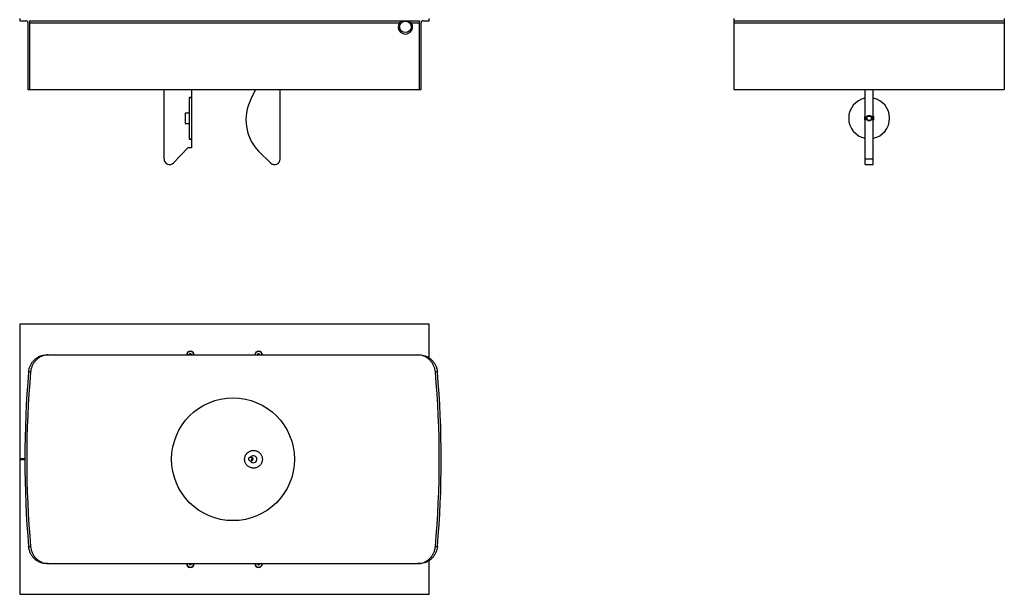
# Model space of a CAD drawing. Header units: millimetres. Extents: x 35 to 179, y 82 to 282.
# Tile 1 of 2: x 35 to 179, y 82 to 166. Entities that reach past the tile are written whole.
import ezdxf

# ---------------------------------------------------------------- set-up
doc = ezdxf.new("R2010")
doc.units = ezdxf.units.MM

msp = doc.modelspace()

# ---------------------------------------------------------------- linework, layer by layer
at = {"color": 7, "linetype": 'Continuous', "lineweight": 25}
for p, q in [((34.8466, 166.1052), (34.8466, 165.8052)), ((94.8466, 165.8052), (94.8466, 166.1052)), ((139.4881, 166.1052), (139.4881, 165.8052)), ((179.0881, 166.1052), (179.0881, 165.8052)), ((34.8466, 165.8052), (35.7466, 165.8052)), ((36.0466, 165.5052), (36.0466, 155.7052)), ((36.2662, 165.8052), (93.427, 165.8052)), ((36.3466, 155.7052), (36.3466, 165.5052)), ((36.3466, 165.5052), (90.4849, 165.5052)), ((90.7302, 165.7552), (91.9631, 165.7552)), ((92.2083, 165.5052), (93.3466, 165.5052)), ((93.3466, 165.5052), (93.3466, 155.7052)), ((93.6466, 155.7052), (93.6466, 165.5052)), ((93.9466, 165.8052), (94.8466, 165.8052)), ((139.4881, 165.8052), (179.0881, 165.8052)), ((139.4881, 165.8052), (139.4881, 165.5052)), ((139.4881, 165.5052), (179.0881, 165.5052)), ((139.4881, 165.5052), (139.4881, 155.7052)), ((179.0881, 165.8052), (179.0881, 165.5052)), ((179.0881, 165.5052), (179.0881, 155.7052)), ((36.0466, 155.7052), (36.3466, 155.7052)), ((36.3466, 155.7052), (93.3466, 155.7052)), ((55.9966, 145.5052), (55.9966, 155.7052)), ((59.9966, 154.5552), (59.6966, 154.5552)), ((59.6966, 154.5552), (59.6966, 154.4446)), ((59.9966, 154.5052), (59.6966, 154.5052)), ((59.6966, 154.4446), (59.6966, 148.5658)), ((59.9966, 155.7052), (59.9966, 154.5552)), ((59.9966, 154.5052), (59.9966, 148.5052)), ((69.3904, 155.7052), (68.7288, 154.2863)), ((72.9966, 145.5052), (72.9966, 155.7052)), ((93.3466, 155.7052), (93.6466, 155.7052)), ((139.4881, 155.7052), (179.0881, 155.7052)), ((158.6881, 145.5052), (158.6881, 155.7052)), ((159.8881, 145.5052), (159.8881, 155.7052)), ((59.6966, 152.2552), (59.0966, 152.2552)), ((59.0966, 152.2552), (59.0966, 150.7552)), ((59.0966, 150.7552), (59.6966, 150.7552)), ((59.4966, 147.1552), (57.3728, 144.9502)), ((59.9966, 147.1552), (59.4966, 147.1552)), ((59.6966, 148.5658), (59.6966, 148.4552)), ((59.6966, 148.5052), (59.9966, 148.5052)), ((59.6966, 148.4552), (59.9966, 148.4552)), ((59.9966, 148.4552), (59.9966, 147.1552)), ((69.8425, 146.6664), (71.6409, 144.9298)), ((159.8881, 145.5052), (158.6881, 145.5052)), ((158.6881, 144.7052), (158.6881, 145.5052)), ((158.6881, 144.7052), (159.8881, 144.7052)), ((159.8881, 144.7052), (159.8881, 145.5052)), ((34.8466, 121.3065), (34.8466, 101.5565)), ((94.8466, 121.3065), (34.8466, 121.3065)), ((94.8466, 116.3558), (94.8466, 121.3065)), ((59.681, 116.8573), (59.6927, 116.8065)), ((69.681, 116.8573), (69.6927, 116.8065)), ((38.7039, 116.8065), (38.9986, 116.8065)), ((38.9986, 116.8065), (93.1947, 116.8065)), ((93.1947, 116.8065), (93.4894, 116.8065)), ((36.4491, 114.3065), (36.1576, 114.3065)), ((96.0356, 114.3065), (95.7442, 114.3065)), ((35.5959, 101.5565), (34.8466, 101.5565)), ((34.8466, 101.5565), (34.8466, 101.4565)), ((34.8466, 101.4565), (34.8466, 81.7065)), ((34.8466, 101.4565), (35.5959, 101.4565)), ((36.1576, 88.7065), (36.4491, 88.7065)), ((95.7442, 88.7065), (96.0356, 88.7065)), ((94.8466, 81.7065), (94.8466, 86.659)), ((38.9986, 86.2065), (38.7039, 86.2065)), ((38.9986, 86.2065), (93.1947, 86.2065)), ((60.0122, 86.1557), (60.0005, 86.2065)), ((70.0122, 86.1557), (70.0005, 86.2065)), ((93.4894, 86.2065), (93.1947, 86.2065)), ((34.8466, 81.7065), (94.8466, 81.7065))]:
    msp.add_line(p, q, dxfattribs=at)
for centre, radius in [((91.3466, 164.9052), 0.85), ((159.2881, 151.5052), 0.425), ((159.2881, 151.5052), 0.325), ((66.0966, 101.5065), 9)]:
    msp.add_circle(centre, radius, dxfattribs=at)
for centre, radius, start, end in [((35.7466, 165.5052), 0.3, 0, 90), ((35.7466, 165.5052), 0.6, 0, 30), ((91.3466, 164.9052), 1.05, 145.150095, 34.849905), ((93.9466, 165.5052), 0.6, 150, 180), ((93.9466, 165.5052), 0.3, 90, 180), ((159.2881, 151.5052), 3, 101.536959, 258.463041), ((159.2881, 151.5052), 3, 281.536959, 78.463041), ((74.6015, 151.2533), 6.6096, 152.685911, 223.94582), ((159.2881, 151.5052), 0.7, 148.997281, 211.002719), ((159.2881, 151.5052), 0.7, 328.997281, 31.002719), ((56.7966, 145.5052), 0.8, 180, 316.074265), ((72.1966, 145.5052), 0.8, 226, 0), ((59.8466, 116.8065), 0.56, 360, 180), ((59.8466, 116.8065), 0.5, 73.038916, 180), ((59.8466, 116.8065), 0.1819, 73.038916, 180), ((59.8466, 116.8065), 0.1485, 73.038916, 180), ((59.8466, 116.8065), 0.1485, 360, 73.038916), ((59.8466, 116.8065), 0.1819, 360, 73.038916), ((59.8466, 116.8065), 0.5, 360, 73.038916), ((69.8466, 116.8065), 0.56, 360, 180), ((69.8466, 116.8065), 0.5, 73.038916, 180), ((69.8466, 116.8065), 0.1819, 73.038916, 180), ((69.8466, 116.8065), 0.1485, 73.038916, 180), ((69.8466, 116.8065), 0.1485, 360, 73.038916), ((69.8466, 116.8065), 0.1819, 360, 73.038916), ((69.8466, 116.8065), 0.5, 360, 73.038916), ((181.4523, 101.5065), 145.8574, 174.965421, 185.034579), ((179.9953, 101.5065), 144.1158, 174.904418, 185.095582), ((-47.802, 101.5065), 144.1158, 354.904418, 5.095582), ((-49.259, 101.5065), 145.8574, 354.965421, 5.034579), ((69.0966, 101.5065), 0.5, 211.896285, 138.16461), ((69.0966, 101.5065), 0.3, 127.566718, 222.614788), ((59.8466, 86.2065), 0.56, 180, 270), ((59.8466, 86.2065), 0.5, 180, 0), ((59.8466, 86.2065), 0.1819, 180, 0), ((59.8466, 86.2065), 0.1485, 180, 0), ((59.8466, 86.2065), 0.56, 270, 0), ((69.8466, 86.2065), 0.56, 180, 270), ((69.8466, 86.2065), 0.5, 180, 0), ((69.8466, 86.2065), 0.1819, 180, 0), ((69.8466, 86.2065), 0.1485, 180, 0), ((69.8466, 86.2065), 0.56, 270, 0)]:
    msp.add_arc(centre, radius, start, end, dxfattribs=at)
for points, knots in [([(90.4849, 165.5052), (90.5158, 165.5456), (90.5778, 165.627), (90.666, 165.7069), (90.7142, 165.7432), (90.7302, 165.7552)], [0, 0, 0, 0, 0.39760899, 0.80033355, 1, 1, 1, 1]), ([(91.9631, 165.7552), (91.9957, 165.73), (92.064, 165.6771), (92.1505, 165.585), (92.1956, 165.5227), (92.2083, 165.5052)], [0, 0, 0, 0, 0.396925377, 0.830488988, 1, 1, 1, 1]), ([(59.8078, 116.9753), (59.7897, 116.9584), (59.7586, 116.9295), (59.7135, 116.8875), (59.691, 116.8666), (59.681, 116.8573)], [0, 0, 0, 0, 0.43911651, 0.75136692, 1, 1, 1, 1]), ([(59.9734, 116.9245), (59.9497, 116.9318), (59.9092, 116.9442), (59.8502, 116.9623), (59.8209, 116.9713), (59.8078, 116.9753)], [0, 0, 0, 0, 0.43911959, 0.75136937, 1, 1, 1, 1]), ([(60.0005, 116.8065), (59.9988, 116.8141), (59.9931, 116.839), (59.9833, 116.8814), (59.9765, 116.9113), (59.9734, 116.9245)], [0, 0, 0, 0, 0.19602674, 0.6436081, 1, 1, 1, 1]), ([(69.8078, 116.9753), (69.7897, 116.9584), (69.7586, 116.9295), (69.7135, 116.8875), (69.691, 116.8666), (69.681, 116.8573)], [0, 0, 0, 0, 0.43911651, 0.75136692, 1, 1, 1, 1]), ([(69.9734, 116.9245), (69.9497, 116.9318), (69.9092, 116.9442), (69.8502, 116.9623), (69.8209, 116.9713), (69.8078, 116.9753)], [0, 0, 0, 0, 0.43911959, 0.75136937, 1, 1, 1, 1]), ([(70.0005, 116.8065), (69.9988, 116.8141), (69.9931, 116.839), (69.9833, 116.8814), (69.9765, 116.9113), (69.9734, 116.9245)], [0, 0, 0, 0, 0.19602674, 0.6436081, 1, 1, 1, 1]), ([(36.1576, 114.3065), (36.1767, 114.4483), (36.2155, 114.7359), (36.3587, 115.1526), (36.5619, 115.5483), (36.8217, 115.9039), (37.1339, 116.2154), (37.4817, 116.4665), (37.8612, 116.6537), (38.2709, 116.7809), (38.5552, 116.7977), (38.7039, 116.8065)], [0, 0, 0, 0, 0.1092841, 0.22173064, 0.3310159, 0.44350232, 0.5521266, 0.66403112, 0.77037276, 0.87995733, 1, 1, 1, 1]), ([(38.9986, 116.8065), (38.8693, 116.7997), (38.6108, 116.786), (38.2265, 116.6799), (37.8593, 116.5132), (37.5158, 116.2862), (37.2069, 116.0041), (36.9375, 115.6731), (36.7188, 115.301), (36.5735, 114.9383), (36.4855, 114.604), (36.4612, 114.4057), (36.4491, 114.3065)], [0, 0, 0, 0, 0.10442844, 0.20886495, 0.31321264, 0.41757245, 0.52357539, 0.62958921, 0.73831695, 0.8470498, 0.92352514, 1, 1, 1, 1]), ([(95.7442, 114.3065), (95.7244, 114.4504), (95.6849, 114.7382), (95.5405, 115.157), (95.3365, 115.5506), (95.0749, 115.9081), (94.7626, 116.2173), (94.4126, 116.4697), (94.034, 116.6546), (93.6247, 116.7813), (93.3428, 116.7978), (93.1947, 116.8065)], [0, 0, 0, 0, 0.11095105, 0.22190281, 0.33287928, 0.44384739, 0.55418821, 0.66451465, 0.77249265, 0.88045784, 1, 1, 1, 1]), ([(93.4894, 116.8065), (93.6168, 116.8), (93.8754, 116.7868), (94.2578, 116.6809), (94.6271, 116.5143), (94.9688, 116.2879), (95.2794, 116.0052), (95.547, 115.6753), (95.7669, 115.302), (95.9113, 114.9399), (95.9996, 114.6042), (96.0236, 114.4062), (96.0356, 114.3065)], [0, 0, 0, 0, 0.10299058, 0.2090119, 0.31198955, 0.41786879, 0.52246763, 0.62995721, 0.7371556, 0.84735802, 0.92316503, 1, 1, 1, 1]), ([(68.1909, 102.439), (68.1418, 102.3865), (68.0421, 102.28), (67.9295, 102.092), (67.8471, 101.8875), (67.8012, 101.6736), (67.7916, 101.4534), (67.8186, 101.2369), (67.882, 101.0262), (67.9788, 100.831), (68.1079, 100.6531), (68.2637, 100.5004), (68.4446, 100.3747), (68.6426, 100.2818), (68.8556, 100.2227), (69.0741, 100.2005), (69.2954, 100.2155), (69.5093, 100.2672), (69.7135, 100.3551), (69.8982, 100.4751), (70.0614, 100.6259), (70.1954, 100.8002), (70.299, 100.9961), (70.3674, 101.2043), (70.4001, 101.4227), (70.3958, 101.641), (70.3548, 101.8572), (70.279, 102.0615), (70.1691, 102.2519), (70.0302, 102.4199), (69.8636, 102.5637), (69.6766, 102.6768), (69.4713, 102.7578), (69.2566, 102.8029), (69.0352, 102.8113), (68.817, 102.7826), (68.6052, 102.7163), (68.3889, 102.6091), (68.2615, 102.4997), (68.1909, 102.439)], [0, 0, 0, 0, 0.02637305, 0.05350843, 0.07988233, 0.10702538, 0.13332406, 0.16038756, 0.18665259, 0.21367658, 0.23999399, 0.2670682, 0.29350146, 0.32069394, 0.34725717, 0.37458559, 0.40123659, 0.42865987, 0.45531702, 0.48275154, 0.50932926, 0.53668509, 0.56313266, 0.59035433, 0.6166792, 0.6437712, 0.67003512, 0.69705943, 0.72335035, 0.75039809, 0.7767916, 0.80394302, 0.83046994, 0.85776, 0.88439292, 0.91179614, 0.93846088, 0.96590187, 1, 1, 1, 1]), ([(68.6721, 101.2423), (68.6534, 101.2447), (68.6186, 101.2492), (68.5704, 101.2673), (68.528, 101.2912), (68.4774, 101.3322), (68.4376, 101.3857), (68.4124, 101.4464), (68.401, 101.4947), (68.3976, 101.5442), (68.4022, 101.5936), (68.4147, 101.6417), (68.4347, 101.687), (68.4619, 101.7285), (68.4955, 101.765), (68.5344, 101.7952), (68.5776, 101.8185), (68.6241, 101.8342), (68.6735, 101.8426), (68.7071, 101.8409), (68.7241, 101.84)], [0, 0, 0, 0, 0.05999134, 0.11142161, 0.16285153, 0.2142797, 0.31821008, 0.37065577, 0.42309869, 0.47553972, 0.52798, 0.58042072, 0.63286305, 0.68530796, 0.7377561, 0.78992959, 0.84169256, 0.89319096, 0.94579712, 1, 1, 1, 1]), ([(68.7241, 101.84), (68.74, 101.8376), (68.7724, 101.8328), (68.819, 101.8156), (68.8627, 101.7913), (68.9017, 101.7599), (68.935, 101.7225), (68.9616, 101.6801), (68.9809, 101.6339), (68.9922, 101.5852), (68.9953, 101.5352), (68.9901, 101.4855), (68.9768, 101.4372), (68.9556, 101.3919), (68.9272, 101.3506), (68.8924, 101.3147), (68.8521, 101.285), (68.8075, 101.2623), (68.7597, 101.2475), (68.714, 101.2408), (68.6848, 101.2419), (68.6721, 101.2423)], [0, 0, 0, 0, 0.05170376, 0.10509446, 0.15848516, 0.21187586, 0.26526656, 0.31865726, 0.37204796, 0.42543866, 0.47882936, 0.53222006, 0.58561076, 0.63900146, 0.69239216, 0.74578286, 0.79917356, 0.85256426, 0.90595496, 0.95934566, 1, 1, 1, 1]), ([(38.7039, 86.2065), (38.5765, 86.213), (38.3179, 86.2262), (37.9354, 86.3321), (37.5662, 86.4987), (37.2245, 86.7251), (36.9138, 87.0078), (36.6462, 87.3377), (36.4263, 87.711), (36.2819, 88.0731), (36.1936, 88.4089), (36.1697, 88.6068), (36.1576, 88.7065)], [0, 0, 0, 0, 0.10299058, 0.2090119, 0.31198955, 0.41786879, 0.52246763, 0.62995721, 0.7371556, 0.84735802, 0.92316503, 1, 1, 1, 1]), ([(36.4491, 88.7065), (36.4688, 88.5626), (36.5084, 88.2748), (36.6527, 87.856), (36.8567, 87.4624), (37.1184, 87.1049), (37.4306, 86.7957), (37.7806, 86.5433), (38.1593, 86.3584), (38.5686, 86.2317), (38.8505, 86.2152), (38.9986, 86.2065)], [0, 0, 0, 0, 0.11095105, 0.22190281, 0.33287928, 0.44384739, 0.55418821, 0.66451465, 0.77249265, 0.88045784, 1, 1, 1, 1]), ([(93.1947, 86.2065), (93.3239, 86.2133), (93.5825, 86.227), (93.9667, 86.3331), (94.334, 86.4998), (94.6774, 86.7268), (94.9864, 87.0089), (95.2558, 87.3399), (95.4744, 87.712), (95.6197, 88.0748), (95.7078, 88.409), (95.7321, 88.6073), (95.7442, 88.7065)], [0, 0, 0, 0, 0.10442844, 0.20886495, 0.31321264, 0.41757245, 0.52357539, 0.62958921, 0.73831695, 0.8470498, 0.92352514, 1, 1, 1, 1]), ([(96.0356, 88.7065), (96.0165, 88.5647), (95.9778, 88.2771), (95.8346, 87.8605), (95.6314, 87.4647), (95.3715, 87.1091), (95.0594, 86.7976), (94.7115, 86.5465), (94.332, 86.3594), (93.9224, 86.2321), (93.638, 86.2153), (93.4894, 86.2065)], [0, 0, 0, 0, 0.1092841, 0.22173064, 0.3310159, 0.44350232, 0.5521266, 0.66403112, 0.77037276, 0.87995733, 1, 1, 1, 1]), ([(59.6927, 86.2065), (59.6945, 86.1989), (59.7002, 86.174), (59.7099, 86.1316), (59.7168, 86.1017), (59.7198, 86.0885)], [0, 0, 0, 0, 0.19602674, 0.6436081, 1, 1, 1, 1]), ([(59.7198, 86.0885), (59.7435, 86.0812), (59.7841, 86.0688), (59.8431, 86.0507), (59.8724, 86.0417), (59.8854, 86.0377)], [0, 0, 0, 0, 0.43911959, 0.75136937, 1, 1, 1, 1]), ([(59.8854, 86.0377), (59.9036, 86.0546), (59.9346, 86.0835), (59.9798, 86.1255), (60.0022, 86.1464), (60.0122, 86.1557)], [0, 0, 0, 0, 0.43911651, 0.75136692, 1, 1, 1, 1]), ([(69.6927, 86.2065), (69.6945, 86.1989), (69.7002, 86.174), (69.7099, 86.1316), (69.7168, 86.1017), (69.7198, 86.0885)], [0, 0, 0, 0, 0.19602674, 0.6436081, 1, 1, 1, 1]), ([(69.7198, 86.0885), (69.7435, 86.0812), (69.7841, 86.0688), (69.8431, 86.0507), (69.8724, 86.0417), (69.8854, 86.0377)], [0, 0, 0, 0, 0.43911959, 0.75136937, 1, 1, 1, 1]), ([(69.8854, 86.0377), (69.9036, 86.0546), (69.9346, 86.0835), (69.9798, 86.1255), (70.0022, 86.1464), (70.0122, 86.1557)], [0, 0, 0, 0, 0.43911651, 0.75136692, 1, 1, 1, 1])]:
    msp.add_open_spline(points, degree=3, knots=knots, dxfattribs=at)

doc.saveas('drawing.dxf')
